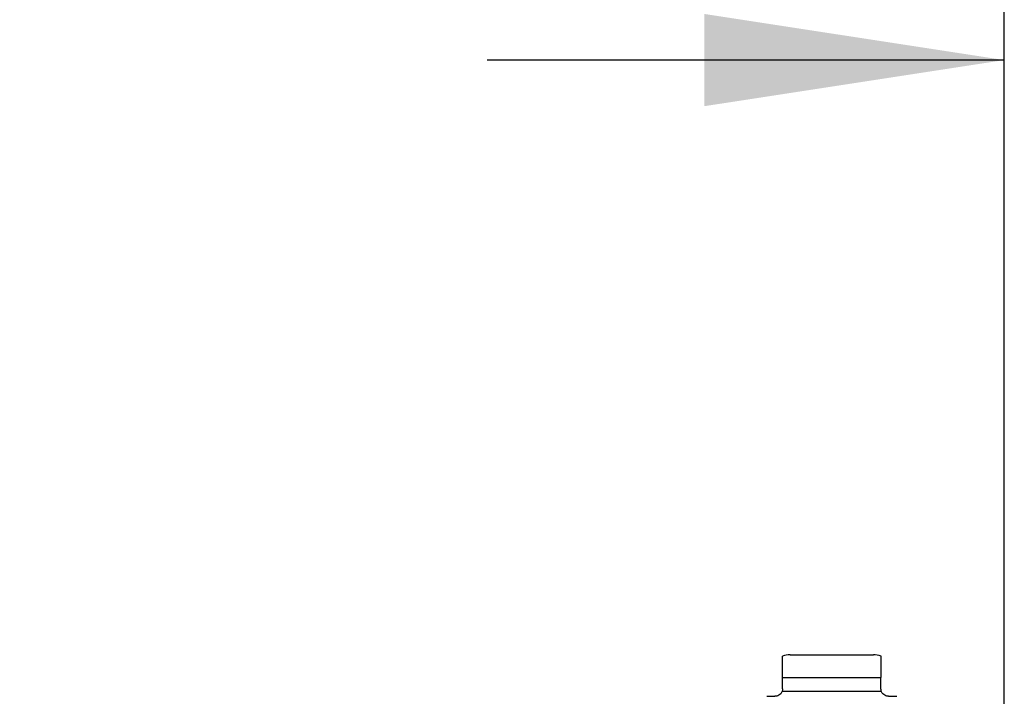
# Model space of a CAD drawing. Header units: inches. Extents: x 0.2 to 10.7, y 0.2 to 7.9.
# Tile 21 of 104: x 4.066 to 4.493, y 2.482 to 2.776. Entities that reach past the tile are written whole.
import ezdxf

# ---------------------------------------------------------------- set-up
doc = ezdxf.new("R2010")
doc.units = ezdxf.units.IN
doc.header["$MEASUREMENT"] = 0
doc.linetypes.add('HIDDEN', pattern=[0.07500000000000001, 0.05, -0.025])
doc.layers.add('DIMENSIONS', color=140, linetype='Continuous')
doc.styles.add('SLDTEXTSTYLE0', font='TXT', dxfattribs={"width": 0.7})
doc.dimstyles.new('SLDDIMSTYLE0', dxfattribs={"dimtxt": 0.0849609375, "dimasz": 0.13, "dimexe": 0, "dimexo": 0.0625, "dimgap": 0.021240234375, "dimtad": 0, "dimtih": 1, "dimtoh": 1, "dimlfac": 12, "dimrnd": 1e-09, "dimzin": 12, "dimdsep": 46, "dimtxsty": 'SLDTEXTSTYLE0', "dimsah": 1, "dimcen": 0.09, "dimadec": 0, "dimazin": 3, "dimtfac": 1, "dimtofl": 0, "dimtmove": 0, "dimatfit": 3, "dimfxl": 0, "dimfrac": 2, "dimtolj": 1, "dimtzin": 12, "dimarcsym": 0})

# ---------------------------------------------------------------- blocks, each defined once
blk = doc.blocks.new('_D_25')
at = {"layer": 'DIMENSIONS'}
for p, q in [((3.031714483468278, 2.428372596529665), (3.031714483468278, 2.883124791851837)), ((4.493214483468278, 2.428372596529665), (4.493214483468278, 2.883124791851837)), ((3.602387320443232, 2.837600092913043), (3.573857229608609, 2.837600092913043)), ((3.573857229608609, 2.837600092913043), (3.573857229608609, 2.702569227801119)), ((3.925535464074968, 2.837600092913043), (3.954065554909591, 2.837600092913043)), ((3.954065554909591, 2.837600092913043), (3.954065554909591, 2.702569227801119)), ((3.031714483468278, 2.758124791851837), (3.258975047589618, 2.758124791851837)), ((4.493214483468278, 2.758124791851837), (4.268947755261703, 2.758124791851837)), ((3.573857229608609, 2.702569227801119), (3.602387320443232, 2.702569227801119)), ((3.954065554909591, 2.702569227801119), (3.925535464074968, 2.702569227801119))]:
    blk.add_line(p, q, dxfattribs=at)
for points in [[(3.031714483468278, 2.758124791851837), (3.161714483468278, 2.738124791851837), (3.161714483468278, 2.778124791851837)], [(4.493214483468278, 2.758124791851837), (4.363214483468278, 2.778124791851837), (4.363214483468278, 2.738124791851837)]]:
    blk.add_solid(points, dxfattribs=at)
at = {"layer": 'DIMENSIONS', "char_height": 0.08333333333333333, "attachment_point": 1, "style": 'SLDTEXTSTYLE0'}
for s, insert in [('17.54', (3.602387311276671, 2.964042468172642)), ('445.5', (3.602387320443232, 2.809991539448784)), ('INSIDE OPENING', (3.278004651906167, 2.655940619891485))]:
    blk.add_mtext(s, dxfattribs=dict(at, insert=insert))

msp = doc.modelspace()

# ---------------------------------------------------------------- linework, layer by layer
at = {"color": 7, "linetype": 'Continuous', "lineweight": 25}
for p, q in [((4.400354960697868, 2.500144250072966), (4.418399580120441, 2.500144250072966)), ((4.418399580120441, 2.500144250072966), (4.436444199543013, 2.500144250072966)), ((4.397074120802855, 2.490301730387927), (4.439725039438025, 2.490301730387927)), ((4.397074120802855, 2.485380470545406), (4.397074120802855, 2.490301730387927)), ((4.439725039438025, 2.485380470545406), (4.439725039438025, 2.490301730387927)), ((4.390242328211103, 2.482099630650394), (4.393793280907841, 2.482099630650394)), ((4.396920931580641, 2.484389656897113), (4.439878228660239, 2.484389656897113)), ((4.443005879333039, 2.482099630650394), (4.446556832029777, 2.482099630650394))]:
    msp.add_line(p, q, dxfattribs=at)
at = {"color": 7, "linetype": 'HIDDEN', "lineweight": 18}
for p, q in [((4.439725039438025, 2.490301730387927), (4.397074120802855, 2.490301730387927)), ((4.439725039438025, 2.490301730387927), (4.397074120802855, 2.490301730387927)), ((4.397074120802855, 2.490301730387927), (4.439725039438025, 2.490301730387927)), ((4.439878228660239, 2.484389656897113), (4.396920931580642, 2.484389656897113)), ((4.396920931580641, 2.484389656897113), (4.439878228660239, 2.484389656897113)), ((4.439878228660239, 2.484389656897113), (4.396920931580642, 2.484389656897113))]:
    msp.add_line(p, q, dxfattribs=at)
at = {"color": 7, "linetype": 'Continuous', "lineweight": 25}
for centre, radius, start, end in [((4.400354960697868, 2.490301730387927), 0.009842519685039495, 90, 109.6081191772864), ((4.436444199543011, 2.490301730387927), 0.009842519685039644, 70.25001124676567, 89.99999999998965)]:
    msp.add_arc(centre, radius, start, end, dxfattribs=at)
for points, knots in [([(4.397074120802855, 2.490301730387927), (4.397074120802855, 2.491100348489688), (4.397074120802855, 2.492694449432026), (4.397074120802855, 2.494999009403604), (4.397074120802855, 2.497256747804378), (4.397074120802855, 2.498951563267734), (4.397074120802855, 2.499574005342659), (4.397074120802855, 2.499508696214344), (4.397074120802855, 2.499487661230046)], [0, 0, 0, 0, 0.1069754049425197, 0.2135308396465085, 0.3566164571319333, 0.5735303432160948, 0.8626412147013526, 1, 1, 1, 1]), ([(4.439725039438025, 2.499487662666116), (4.439725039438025, 2.499505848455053), (4.439725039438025, 2.499549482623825), (4.439725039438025, 2.498976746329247), (4.439725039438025, 2.497659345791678), (4.439725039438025, 2.495493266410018), (4.439725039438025, 2.493059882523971), (4.439725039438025, 2.491160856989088), (4.439725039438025, 2.490301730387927)], [0, 0, 0, 0, 0.159625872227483, 0.3829991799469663, 0.6077260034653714, 0.7457164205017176, 0.8849611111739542, 0.9999999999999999, 0.9999999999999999, 0.9999999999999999, 0.9999999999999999]), ([(4.396920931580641, 2.484389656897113), (4.396778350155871, 2.483939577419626), (4.396549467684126, 2.483554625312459), (4.39601849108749, 2.482935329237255), (4.395718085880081, 2.482702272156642), (4.395133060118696, 2.482366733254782), (4.394842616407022, 2.482259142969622), (4.39429333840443, 2.482125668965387), (4.394035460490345, 2.482099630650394), (4.393793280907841, 2.482099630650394)], [0, 0, 0, 0, 0.25, 0.25, 0.5, 0.5, 0.75, 0.75, 1, 1, 1, 1]), ([(4.44300587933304, 2.482099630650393), (4.442763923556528, 2.482099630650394), (4.442507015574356, 2.482125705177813), (4.441962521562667, 2.482257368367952), (4.441670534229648, 2.482364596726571), (4.441082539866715, 2.482701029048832), (4.440782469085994, 2.482933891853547), (4.440252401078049, 2.48355080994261), (4.440020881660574, 2.483939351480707), (4.439878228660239, 2.484389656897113)], [0, 0, 0, 0, 0.25, 0.25, 0.5, 0.5, 0.75, 0.75, 1, 1, 1, 1])]:
    msp.add_open_spline(points, degree=3, knots=knots, dxfattribs=at)
for points in [[(4.397074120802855, 2.485380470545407), (4.397074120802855, 2.485034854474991), (4.397018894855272, 2.484698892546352), (4.396920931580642, 2.484389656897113)], [(4.439878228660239, 2.484389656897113), (4.439780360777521, 2.484698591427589), (4.439725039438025, 2.485035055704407), (4.439725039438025, 2.485380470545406)]]:
    msp.add_open_spline(points, degree=3, dxfattribs=at)

# ---------------------------------------------------------------- dimensions: what is measured, and where the dimension line sits
at = {"layer": 'DIMENSIONS'}
dim = msp.add_linear_dim(base=(4.493214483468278, 2.758124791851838), p1=(3.031714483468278, 2.378372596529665), p2=(4.493214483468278, 2.378372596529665), text='<>\\PINSIDE OPENING', dimstyle='SLDDIMSTYLE0', dxfattribs=at)
dim.commit()
dim.dimension.update_dxf_attribs({"geometry": '_D_25', "text_midpoint": (3.76396140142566, 2.758124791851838), "dimtype": 160})

doc.saveas('drawing.dxf')
